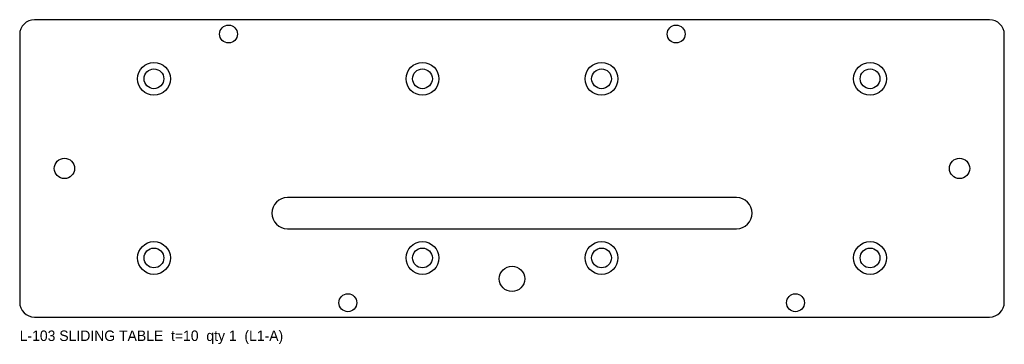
# Model space of a CAD drawing. Header units: millimetres. Extents: x -165 to 165, y -59 to 50.
import ezdxf

# ---------------------------------------------------------------- set-up
doc = ezdxf.new("R2010")
doc.units = ezdxf.units.MM

msp = doc.modelspace()

# ---------------------------------------------------------------- linework, layer by layer
at = {"layer": 'COUNTERBORE'}
for centre in [(-120, 30), (-30, 30), (30, 30), (120, 30), (-120, -30), (-30, -30), (30, -30), (120, -30)]:
    msp.add_circle(centre, 5.5, dxfattribs=at)
at = {"layer": 'HOLES'}
for centre, radius in [((-95, 45), 3), ((55, 45), 3), ((-120, 30), 3.3), ((-30, 30), 3.3), ((30, 30), 3.3), ((120, 30), 3.3), ((-120, -30), 3.3), ((-30, -30), 3.3), ((30, -30), 3.3), ((120, -30), 3.3), ((-55, -45), 3), ((95, -45), 3)]:
    msp.add_circle(centre, radius, dxfattribs=at)
at = {"layer": 'OUTLINE'}
for p, q in [((160, 49.8), (-160, 49.8)), ((-165, 44.8), (-165, -44.8)), ((165, -44.8), (165, 44.8)), ((-160, -49.8), (160, -49.8))]:
    msp.add_line(p, q, dxfattribs=at)
for centre, start, end in [((-160, 44.8), 90, 180), ((160, 44.8), 0, 90), ((-160, -44.8), 180, 270), ((160, -44.8), 270, 360)]:
    msp.add_arc(centre, 5, start, end, dxfattribs=at)
at = {"layer": 'POCKET'}
for p, q in [((75.25, -9.75), (-75.25, -9.75)), ((-80.5, -15), (-80.5, -15)), ((80.5, -15), (80.5, -15)), ((-75.25, -20.25), (75.25, -20.25))]:
    msp.add_line(p, q, dxfattribs=at)
for centre, start, end in [((-75.25, -15), 90, 180), ((75.25, -15), 0, 90), ((-75.25, -15), 180, 270), ((75.25, -15), 270, 360)]:
    msp.add_arc(centre, 5.25, start, end, dxfattribs=at)
at = {"layer": 'TAP_DRILL'}
for centre, radius in [((-150, 0), 3.4), ((150, 0), 3.4), ((0, -37), 4.25)]:
    msp.add_circle(centre, radius, dxfattribs=at)

# ---------------------------------------------------------------- texts
at = {"layer": 'NOTES'}
msp.add_text('L-103 SLIDING TABLE  t=10  qty 1  (L1-A)', height=3.5, dxfattribs=at).set_placement((-165, -57.8))

doc.saveas('drawing.dxf')
